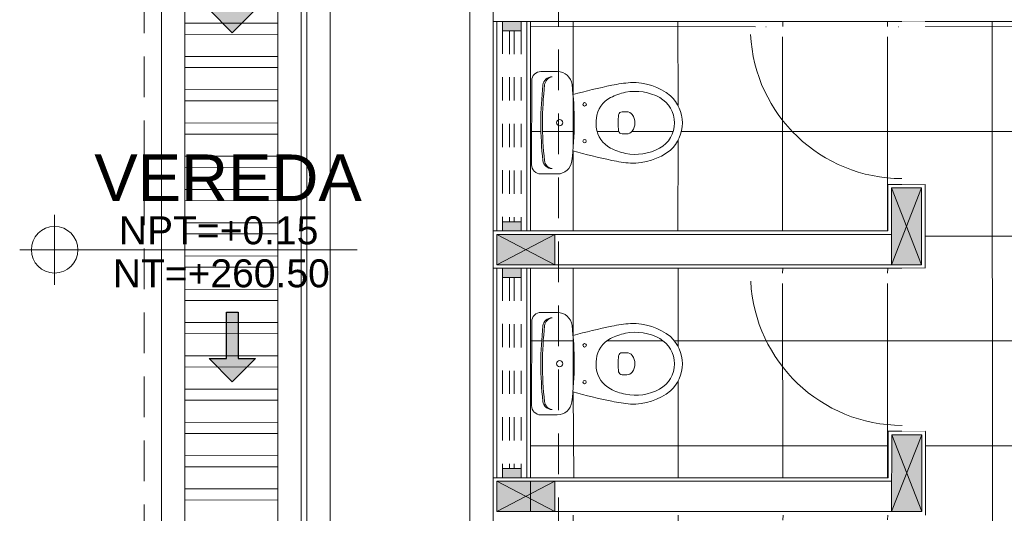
# Model space of a CAD drawing. Header units: millimetres. Extents: x -8931983 to 9630244, y 4 to 18563053.
# Tile 80 of 256: x 349101.73 to 349105.95, y 9281970.51 to 9281972.63. Entities that reach past the tile are written whole.
import ezdxf

# ---------------------------------------------------------------- set-up
doc = ezdxf.new("R2010")
doc.units = ezdxf.units.MM
doc.set_wipeout_variables(frame=1)
doc.linetypes.add('01 nivel$0$HIDDEN2', pattern=[0.1875, 0.125, -0.0625])
doc.linetypes.add('DASHED2', pattern=[0.375, 0.25, -0.125])
for name, color, linetype, lineweight in [('.', 7, 'Continuous', 0), ('0_ CUNETAS', 151, 'Continuous', 5), ('0_PROYECCIONES 1', 1, 'DASHED2', 0), ('0_VANOS', 30, 'Continuous', 9), ('COLUMNETAS TOP', 253, 'Continuous', 0), ('CUNETAS', 5, 'Continuous', 0), ('G-ANNO-DIMS', 7, 'Continuous', 5), ('INODOROS', 241, 'Continuous', 0), ('MURO', 133, 'Continuous', 15), ('TARRAJEO', 32, 'Continuous', 0), ('TEXTO AMBIENTES', 7, 'Continuous', 30), ('vereda', 254, 'Continuous', 5)]:
    doc.layers.add(name, color=color, linetype=linetype, lineweight=lineweight)
doc.layers.add('0_TEXTURA PISOS', color=252, linetype='Continuous', lineweight=0, true_color=0x8c8c8c)
doc.styles.add('Arial_1', font='arial.ttf', dxfattribs={"height": 0.15})

# ---------------------------------------------------------------- blocks, each defined once
blk = doc.blocks.new('verda pg edf 04')
at = {"layer": 'vereda', "elevation": -20.54863760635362}
for points in [[(-10.8149999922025, -14.31199999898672), (-10.8149999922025, -17.31199999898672), (-11.61499998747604, -17.31199999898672), (-11.61499998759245, -14.31199999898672)], [(-10.91499999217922, -14.41199999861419), (-10.91499999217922, -17.2119999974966), (-11.51499998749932, -17.2119999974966), (-11.51499998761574, -14.41199999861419)]]:
    blk.add_lwpolyline(points, close=True, dxfattribs=at)
blk = doc.blocks.new('Cotas de elevación - M_Cota de elevación - Destino rellenado-517392-Nivel 1')
at = {"layer": 'G-ANNO-DIMS'}
for p, q in [((0, -0.0015), (0, 0.0015)), ((-0.0015, 0), (0.013, 0))]:
    blk.add_line(p, q, dxfattribs=at)
blk.add_circle((0, 0), 0.001, dxfattribs=at)
blk = doc.blocks.new('VEREDA EDF 04 PGG')
at = {"lineweight": 5}
blk.add_blockref('verda pg edf 04', (-1.215000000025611, -0.8150000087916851, 20.54863760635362), dxfattribs=at)
at = {"layer": 'TEXTO AMBIENTES', "xscale": 99.99999999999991, "yscale": 99.99999999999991, "zscale": 99.99999999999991}
blk.add_blockref('Cotas de elevación - M_Cota de elevación - Destino rellenado-517392-Nivel 1', (-13.91377764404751, -16.36052851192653, 20.54863761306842), dxfattribs=at)
at = {"layer": 'TEXTO AMBIENTES', "insert": (-14.34380075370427, -15.95145844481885, 20.54863761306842), "char_height": 0.2, "width": 2.349898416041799, "attachment_point": 1, "style": 'Arial_1'}
blk.add_mtext('\\pxqc;VEREDA', dxfattribs=at)
at = {"layer": 'TEXTO AMBIENTES', "char_height": 0.12, "width": 0.9021418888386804, "attachment_point": 1, "line_spacing_factor": 0.9417779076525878, "style": 'Arial_1'}
for s, insert in [('NPT=+0.15', (-13.63805802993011, -16.21713224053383, 20.54863761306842)), ('NT=+260.50', (-13.66388000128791, -16.40175345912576, 20.54863761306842))]:
    blk.add_mtext(s, dxfattribs=dict(at, insert=insert))
blk = doc.blocks.new('*U3805')
at = {"layer": '.', "lineweight": 30}
h = blk.add_hatch(color=1, dxfattribs=at)
h.dxf.hatch_style = 1
h.paths.add_polyline_path([(-0.0249999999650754, -0.0500000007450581), (-0.0999999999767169, -0.0500000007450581), (0, -0.150000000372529), (0.1000000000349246, -0.0500000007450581), (0.0250000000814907, -0.0500000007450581), (0.0250000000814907, 0.1499999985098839), (-0.0249999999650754, 0.1499999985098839)])
at = {"layer": '0_ CUNETAS', "color": 1, "lineweight": 30}
blk.add_lwpolyline([(-0.099999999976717, -0.0500000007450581), (-0.0249999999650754, -0.0500000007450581), (-0.0249999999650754, 0.1499999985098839), (0.0250000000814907, 0.1499999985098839), (0.0250000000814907, -0.0500000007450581), (0.1000000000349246, -0.0500000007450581), (0, -0.150000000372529)], close=True, dxfattribs=at)
blk = doc.blocks.new('*U3868')
at = {"layer": '0_ CUNETAS', "color": 0, "linetype": 'ByBlock', "lineweight": -2, "transparency": 16777216}
for p in [(3e-15, 49.5), (2.9e-15, 48)]:
    blk.add_blockref('*U3805', p, dxfattribs=at)
blk = doc.blocks.new('red drenaje')
at = {"layer": '0_ CUNETAS', "lineweight": 0}
h = blk.add_hatch(dxfattribs=at)
h.set_pattern_fill('ANSI32', color=256, scale=0.015, angle=135)
h.set_pattern_definition([(180, (7.209970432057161, 110.9101056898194), (0, -0.142875), []), (180, (7.162345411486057, 110.9577307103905), (0, -0.142875), [])])
h.paths.add_polyline_path([(-48.20003028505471, 69.903105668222), (-48.60003028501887, 69.90310566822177), (-48.60003028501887, 10.19298912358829), (-48.20003028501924, 10.19298912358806)])
for p, q in [((-48.70003028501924, 70.00310566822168), (-48.70003028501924, 10.19298912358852)), ((-48.10003028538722, 70.00310566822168), (-48.10003028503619, 10.1929891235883)), ((-48.60003028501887, 69.78010566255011), (-48.60003028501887, 10.19298912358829)), ((-48.20003028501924, 69.78010566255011), (-48.20003028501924, 10.19298912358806))]:
    blk.add_line(p, q, dxfattribs=at)
blk.add_lwpolyline([(-48.20003028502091, 10.19298912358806), (-48.20003028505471, 69.903105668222), (-48.60003028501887, 69.90310566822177), (-48.60003028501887, 10.19298912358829)], close=True, dxfattribs=at)
blk.add_blockref('*U3868', (-48.39571811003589, 5.224853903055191), dxfattribs=at)
blk = doc.blocks.new('f-flat-2-flat-1-flat-1')
at = {"layer": 'INODOROS', "color": 251, "true_color": 0x636466}
for p, q in [((251277.2970707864, 9335242.485568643), (251277.2263038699, 9335242.485562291)), ((251277.3366451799, 9335242.085245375), (251277.3366127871, 9335242.446033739)), ((251276.928390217, 9335242.313049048), (251276.9482415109, 9335242.313050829)), ((251276.9283987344, 9335242.21815677), (251276.9482500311, 9335242.218158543)), ((251277.2971102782, 9335242.045703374), (251277.2263433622, 9335242.04569702))]:
    blk.add_line(p, q, dxfattribs=at)
for centre, radius in [((251277.1092757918, 9335242.34469605), 0.0074134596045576), ((251277.2160367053, 9335242.26562873), 0.0133442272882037), ((251277.2160367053, 9335242.26562873), 0.0133442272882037), ((251277.1092899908, 9335242.186542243), 0.0074134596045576)]:
    blk.add_circle(centre, radius, dxfattribs=at)
for centre, radius, start, end in [((251277.2263095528, 9335242.422300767), 0.0632615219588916, 90.00514393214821, 173.212090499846), ((251277.2970743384, 9335242.446030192), 0.0395384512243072, 0.0051440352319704, 90.00514393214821), ((251276.9013641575, 9335242.181788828), 0.2569999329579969, 87.70231253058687, 128.7182789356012), ((251276.8664330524, 9335241.847232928), 0.5930767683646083, 77.71447812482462, 85.62574051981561), ((251278.5415632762, 9335242.265747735), 1.387799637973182, 173.212090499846, 186.7981975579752), ((251277.2489001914, 9335242.423291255), 0.0395384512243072, 6.277029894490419, 90.00514393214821), ((251277.2418693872, 9335242.423920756), 0.0395384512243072, 6.219284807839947, 79.76230237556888), ((251276.8908399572, 9335242.18751109), 0.213507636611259, 78.38562659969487, 119.1212904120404), ((251276.8840739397, 9335242.154591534), 0.2471153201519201, 62.6024665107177, 78.38562707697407), ((251276.4970351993, 9335240.00578095), 2.4711532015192, 74.46115048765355, 78.43075782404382), ((251275.8143986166, 9335242.265502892), 1.475772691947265, 353.6745921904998, 6.329620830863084), ((251275.8143986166, 9335242.265502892), 1.48269192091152, 353.7332582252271, 6.277029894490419), ((251276.8473406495, 9335242.265595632), 0.1581538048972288, 132.4413731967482, 227.568914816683), ((251276.8473406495, 9335242.265595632), 0.1241242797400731, 119.1212904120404, 240.8889978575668), ((251276.9451976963, 9335242.272523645), 0.1142842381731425, 6.247057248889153, 62.6024665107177), ((251276.9283928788, 9335242.283395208), 0.0296538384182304, 90.00514393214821, 143.1352461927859), ((251276.9482428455, 9335242.298223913), 0.0148269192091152, 6.654306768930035, 90.00514393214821), ((251276.9521175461, 9335242.265605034), 0.0593076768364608, 143.1352461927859, 216.8750416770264), ((251276.6684291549, 9335242.265579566), 0.2965383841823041, 353.3559812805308, 6.654306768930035), ((251276.8819367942, 9335242.265598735), 0.1779230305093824, 353.7632297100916, 6.247057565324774), ((251276.9283960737, 9335242.247810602), 0.0296538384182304, 216.8750416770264, 270.0051439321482), ((251276.9482486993, 9335242.232985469), 0.0148269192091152, 270.0051439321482, 353.3559812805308), ((251276.9451989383, 9335242.258685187), 0.1142842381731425, 297.4078213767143, 353.7632308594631), ((251276.9013491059, 9335242.349412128), 0.2569999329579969, 231.2920091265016, 272.3079755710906), ((251276.8908259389, 9335242.34368798), 0.213507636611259, 240.8889978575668, 281.6246614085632), ((251276.8840540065, 9335242.376606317), 0.2471153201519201, 281.6246609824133, 297.4078213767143), ((251276.4966294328, 9335244.525347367), 2.4711532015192, 281.5795302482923, 285.5491375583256), ((251276.8663579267, 9335242.68396175), 0.5930767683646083, 274.3845475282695, 282.2958099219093), ((251277.2263376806, 9335242.108958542), 0.0632615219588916, 186.7981975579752, 270.0051439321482), ((251277.2489284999, 9335242.10797211), 0.0395384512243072, 270.0051439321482, 353.7332582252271), ((251277.2418978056, 9335242.107341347), 0.0395384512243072, 280.2479857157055, 353.7910031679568), ((251277.297106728, 9335242.085241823), 0.0395384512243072, 270.0051439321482, 0.0051440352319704)]:
    blk.add_arc(centre, radius, start, end, dxfattribs=at)
blk = doc.blocks.new('*U1074')
at = {"linetype": 'Continuous', "true_color": 0xbebebe}
for points in [[(3032.131410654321, 1351.188780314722), (3032.131410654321, 1351.268780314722), (3032.171410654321, 1351.268780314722), (3032.171410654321, 1351.188780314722)], [(3032.99141065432, 1351.188780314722), (3032.99141065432, 1351.268780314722), (3033.03141065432, 1351.268780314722), (3033.03141065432, 1351.188780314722)]]:
    blk.add_hatch(color=9, dxfattribs=at).paths.add_polyline_path(points)
at = {"layer": '0_VANOS', "linetype": 'Continuous'}
for p, q in [((3032.131410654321, 1351.268780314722), (3032.171410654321, 1351.268780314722)), ((3032.131410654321, 1351.268780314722), (3032.131410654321, 1351.188780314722)), ((3032.171410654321, 1351.268780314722), (3032.171410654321, 1351.188780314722)), ((3032.99141065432, 1351.188780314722), (3032.99141065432, 1351.268780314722)), ((3032.99141065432, 1351.268780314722), (3033.03141065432, 1351.268780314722)), ((3033.03141065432, 1351.268780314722), (3033.03141065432, 1351.188780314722)), ((3032.171410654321, 1351.188780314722), (3032.131410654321, 1351.188780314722)), ((3033.03141065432, 1351.188780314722), (3032.99141065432, 1351.188780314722))]:
    blk.add_line(p, q, dxfattribs=at)
at = {"layer": '0_VANOS', "linetype": '01 nivel$0$HIDDEN2', "ltscale": 0.5}
for p, q in [((3032.170780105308, 1351.268780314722), (3032.990780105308, 1351.268780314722)), ((3032.171410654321, 1351.238780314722), (3032.99141065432, 1351.238780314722)), ((3032.171410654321, 1351.218780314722), (3032.99141065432, 1351.218780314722)), ((3032.171410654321, 1351.188780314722), (3032.99141065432, 1351.188780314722))]:
    blk.add_line(p, q, dxfattribs=at)
at = {"layer": '0_VANOS', "linetype": '01 nivel$0$HIDDEN2'}
blk.add_line((3032.99141065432, 1351.268780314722), (3033.03141065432, 1351.268780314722), dxfattribs=at)
blk = doc.blocks.new('*U1570')
for points in [[(0, -0.04999999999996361), (0.040000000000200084, -0.04999999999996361), (0.040000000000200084, 0.010000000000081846), (0.025000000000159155, 0.010000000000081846), (0.025000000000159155, 0.050000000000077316), (0, 0.050000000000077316)], [(0.7000000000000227, -0.05000000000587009), (0.6599999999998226, -0.05000000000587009), (0.6599999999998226, 0.009999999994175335), (0.6749999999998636, 0.009999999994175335), (0.6749999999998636, 0.04999999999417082), (0.7000000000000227, 0.04999999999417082)]]:
    blk.add_wipeout(points)
blk.add_wipeout([(0.024999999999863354, 0.04999999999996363), (0.025000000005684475, 0.7000000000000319), (0.06500000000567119, 0.7000000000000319), (0.06499999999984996, 0.04999999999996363)])
blk.add_arc((0.0223577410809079, 0.0482018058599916), 0.6526447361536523, 0.1578639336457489, 87.08142791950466)
blk = doc.blocks.new('bloque pg edf 04')
at = {"layer": '0_TEXTURA PISOS'}
h = blk.add_hatch(dxfattribs=at)
h.set_pattern_fill('_USER', color=256, scale=0.45, angle=180, style=0, double=1, pattern_type=0)
h.set_pattern_definition([(180, (-348143.446811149, -9281887.748084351), (-1e-16, -0.45), []), (270, (-348143.446811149, -9281887.748084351), (0.45, -1e-16), [])])
h.paths.add_polyline_path([(-5.359999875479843, 20.55000007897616), (-10.54999999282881, 20.55000007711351), (-10.54999999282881, 19.65000007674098), (-9.135011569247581, 19.65000007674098), (-9.135011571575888, 19.85000059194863), (-8.975011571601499, 19.85000059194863), (-8.975011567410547, 19.49000007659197), (-10.54999999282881, 19.49000007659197), (-10.54999999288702, 18.59000007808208), (-9.13416198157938, 18.59000007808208), (-9.134161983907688, 18.79005464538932), (-8.9741619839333, 18.79005464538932), (-8.974161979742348, 18.43000007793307), (-10.54999999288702, 18.43000007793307), (-10.54999999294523, 17.53000002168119), (-9.133312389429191, 17.53000002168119), (-9.133312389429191, 17.73000064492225), (-8.973312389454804, 17.73000064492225), (-8.973312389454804, 17.53000002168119), (-8.073312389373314, 17.53000002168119), (-8.073312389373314, 17.95999982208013), (-7.973312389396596, 17.95999982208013), (-5.359999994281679, 17.95999982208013), (-5.359999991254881, 19.54999988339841)])
edge = h.paths.add_edge_path(flags=16)
edge.add_arc((-10.22961890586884, 20.19825598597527), 0.256999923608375, 267.6224949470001, 308.63844099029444, ccw=False)
edge.add_arc((-10.19422171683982, 20.53276290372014), 0.5930767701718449, 257.6346417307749, 265.5459178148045, ccw=False)
edge.add_arc((-9.822258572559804, 22.37369841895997), 2.471153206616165, 254.3813218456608, 258.3509271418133, ccw=False)
edge.add_arc((-11.86993341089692, 20.11658240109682), 1.387799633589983, 354.9239568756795, 364.926674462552)
edge.add_arc((-9.82814977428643, 17.85413582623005), 2.471153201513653, 101.4997131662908, 105.4693094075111, ccw=False)
edge.add_arc((-10.19531238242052, 19.69603478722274), 0.593076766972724, 94.3047141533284, 102.21602752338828, ccw=False)
edge.add_arc((-10.22983740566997, 20.0306328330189), 0.2569999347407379, 51.21217709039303, 92.2281366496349, ccw=False)
edge.add_arc((-10.17571222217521, 20.1143740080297), 0.1581538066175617, -47.63847264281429, 47.489080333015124, ccw=False)
edge = h.paths.add_edge_path(flags=0)
edge.add_arc((-10.21910270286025, 20.19251906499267), 0.2135076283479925, 258.30580304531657, 299.0414657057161, ccw=False)
edge.add_arc((-10.21229080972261, 20.22542916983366), 0.2471153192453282, 242.5226370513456, 258.3057998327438, ccw=False)
edge.add_arc((-10.27357882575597, 20.10758233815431), 0.1142842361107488, 186.1672274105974, 242.5226387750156, ccw=False)
edge.add_arc((-10.21030834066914, 20.1144191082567), 0.177923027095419, 173.6834025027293, 186.1672308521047, ccw=False)
edge.add_arc((-10.27356078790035, 20.12142078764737), 0.1142842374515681, 117.3279918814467, 173.6834011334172, ccw=False)
edge.add_arc((-10.21258021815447, 20.00341457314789), 0.2471153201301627, 101.54482205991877, 117.3279901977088, ccw=False)
edge.add_arc((-10.21930626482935, 20.03634232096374), 0.2135076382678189, 60.80917091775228, 101.54482442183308, ccw=False)
edge.add_arc((-10.1757122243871, 20.11437401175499), 0.1241242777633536, -60.95853710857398, 60.80916778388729, ccw=False)
h.paths.add_polyline_path([(-9.703788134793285, 20.48947934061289), (-9.703835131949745, 20.52820148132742), (-9.04583561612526, 20.52900009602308), (-9.045788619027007, 20.49027795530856)], flags=16)
h.paths.add_polyline_path([(-9.658258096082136, 20.52825679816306), (-9.658211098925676, 20.48953465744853), (-9.681023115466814, 20.50886806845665)], flags=0)
edge = h.paths.add_edge_path(flags=0)
edge.add_arc((-10.2567891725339, 20.0966873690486), 0.0296538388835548, 269.92534291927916, 323.05541580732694, ccw=False)
edge.add_line((-10.25682781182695, 20.06703355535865), (-10.27667910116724, 20.06705943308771))
edge.add_arc((-10.27665976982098, 20.08188633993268), 0.0148269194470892, 186.5744806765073, 269.9252977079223, ccw=False)
edge.add_arc((-9.996800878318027, 20.11414083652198), 0.2965383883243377, 173.2761604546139, 186.5744861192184, ccw=False)
edge.add_arc((-10.27657473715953, 20.14712472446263), 0.0148269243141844, 89.92533822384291, 173.2761333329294, ccw=False)
edge.add_line((-10.27655541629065, 20.16195163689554), (-10.25670413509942, 20.16192575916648))
edge.add_arc((-10.25674278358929, 20.13227195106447), 0.0296538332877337, 36.79521025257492, 89.92532513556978, ccw=False)
edge.add_arc((-10.28048902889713, 20.11451058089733), 0.0593076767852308, -36.94458527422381, 36.795214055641, ccw=False)
h.paths.add_polyline_path([(-9.702985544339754, 19.46811652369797), (-9.044986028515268, 19.46891513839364), (-9.044939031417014, 19.43019299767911), (-9.702938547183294, 19.42939438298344)], flags=16)
h.paths.add_polyline_path([(-9.680173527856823, 19.44878311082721), (-9.657408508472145, 19.46817184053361), (-9.657361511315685, 19.42944969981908)], flags=0)
edge = h.paths.add_edge_path(flags=0)
edge.add_arc((-10.43775731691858, 20.03563860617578), 0.0074134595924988, 0, 360)
edge = h.paths.add_edge_path(flags=0)
edge.add_arc((-10.43755116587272, 20.19379228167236), 0.0074134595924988, 0, 360)
edge = h.paths.add_edge_path(flags=16)
edge.add_arc((-10.17571222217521, 19.07971810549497), 0.1581538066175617, -47.63847264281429, 47.489080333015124, ccw=False)
edge.add_arc((-10.22961890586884, 19.16360008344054), 0.256999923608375, 267.6224949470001, 308.63844099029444, ccw=False)
edge.add_arc((-10.19422171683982, 19.49810700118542), 0.5930767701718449, 257.6346417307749, 265.5459178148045, ccw=False)
edge.add_arc((-9.822258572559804, 21.33904251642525), 2.471153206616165, 254.3813218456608, 258.3509271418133, ccw=False)
edge.add_arc((-11.86993341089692, 19.0819264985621), 1.387799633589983, 354.9239568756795, 364.926674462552)
edge.add_arc((-9.82814977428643, 16.81947992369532), 2.471153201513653, 101.4997131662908, 105.4693094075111, ccw=False)
edge.add_arc((-10.19531238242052, 18.66137888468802), 0.593076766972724, 94.3047141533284, 102.21602752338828, ccw=False)
edge.add_arc((-10.22983740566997, 18.99597693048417), 0.2569999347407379, 51.21217709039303, 92.2281366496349, ccw=False)
edge = h.paths.add_edge_path(flags=0)
edge.add_arc((-10.1757122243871, 19.07971810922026), 0.1241242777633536, -60.95853710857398, 60.80916778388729, ccw=False)
edge.add_arc((-10.21910270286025, 19.15786316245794), 0.2135076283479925, 258.30580304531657, 299.0414657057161, ccw=False)
edge.add_arc((-10.21229080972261, 19.19077326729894), 0.2471153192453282, 242.5226370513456, 258.3057998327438, ccw=False)
edge.add_arc((-10.27357882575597, 19.07292643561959), 0.1142842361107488, 186.1672274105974, 242.5226387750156, ccw=False)
edge.add_arc((-10.21030834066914, 19.07976320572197), 0.177923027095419, 173.6834025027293, 186.1672308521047, ccw=False)
edge.add_arc((-10.27356078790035, 19.08676488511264), 0.1142842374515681, 117.3279918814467, 173.6834011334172, ccw=False)
edge.add_arc((-10.21258021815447, 18.96875867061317), 0.2471153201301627, 101.54482205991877, 117.3279901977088, ccw=False)
edge.add_arc((-10.21930626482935, 19.00168641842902), 0.2135076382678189, 60.80917091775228, 101.54482442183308, ccw=False)
h.paths.add_polyline_path([(-9.091365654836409, 20.49022263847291), (-9.091412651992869, 20.52894477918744), (-9.068600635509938, 20.50961136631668)], flags=0)
h.paths.add_polyline_path([(-9.090563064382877, 19.468859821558), (-9.067751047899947, 19.44952640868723), (-9.090516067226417, 19.43013768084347)], flags=16)
edge = h.paths.add_edge_path(flags=0)
edge.add_arc((-10.28048902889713, 19.07985467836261), 0.0593076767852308, -36.94458527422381, 36.795214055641, ccw=False)
edge.add_arc((-10.2567891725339, 19.06203146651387), 0.0296538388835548, 269.92534291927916, 323.05541580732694, ccw=False)
edge.add_line((-10.25682781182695, 19.03237765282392), (-10.27667910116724, 19.03240353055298))
edge.add_arc((-10.27665976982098, 19.04723043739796), 0.0148269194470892, 186.5744806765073, 269.9252977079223, ccw=False)
edge.add_arc((-9.996800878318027, 19.07948493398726), 0.2965383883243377, 173.2761604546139, 186.5744861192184, ccw=False)
edge.add_arc((-10.27657473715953, 19.1124688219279), 0.0148269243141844, 89.92533822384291, 173.2761333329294, ccw=False)
edge.add_line((-10.27655541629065, 19.12729573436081), (-10.25670413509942, 19.12726985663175))
edge.add_arc((-10.25674278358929, 19.09761604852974), 0.0296538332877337, 36.79521025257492, 89.92532513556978, ccw=False)
edge = h.paths.add_edge_path(flags=0)
edge.add_arc((-10.43755116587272, 19.15913637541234), 0.0074134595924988, 0, 360)
edge = h.paths.add_edge_path(flags=0)
edge.add_arc((-10.43775731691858, 19.00098270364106), 0.0074134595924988, 0, 360)
h.paths.add_polyline_path([(-9.7021359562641, 18.40811652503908), (-9.044136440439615, 18.40891513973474), (-9.044089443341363, 18.37019299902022), (-9.702088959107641, 18.36939438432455)], flags=16)
h.paths.add_polyline_path([(-9.679323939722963, 18.38878311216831), (-9.656558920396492, 18.40817184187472), (-9.656511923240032, 18.36944970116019)], flags=0)
h.paths.add_polyline_path([(-9.089713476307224, 18.4088598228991), (-9.066901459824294, 18.38952641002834), (-9.089666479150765, 18.37013768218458)], flags=16)
edge = h.paths.add_edge_path(flags=16)
edge.add_arc((-10.17571222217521, 18.05655444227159), 0.1581538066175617, -47.63847264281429, 47.489080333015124, ccw=False)
edge.add_arc((-10.22961890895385, 18.14043642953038), 0.2569999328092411, 267.62249572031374, 308.63844023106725, ccw=False)
edge.add_arc((-10.19422171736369, 18.47494333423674), 0.5930767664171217, 257.6346417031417, 265.54591783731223, ccw=False)
edge.add_arc((-9.822258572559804, 20.31587885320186), 2.471153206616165, 254.3813218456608, 258.3509271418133, ccw=False)
edge.add_arc((-11.86993341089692, 18.05876283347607), 1.38779963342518, 354.9239569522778, 364.9266745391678)
edge.add_arc((-9.828149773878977, 15.79631625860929), 2.471153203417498, 101.49971316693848, 105.469309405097, ccw=False)
edge.add_arc((-10.19531238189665, 17.63821521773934), 0.5930767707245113, 94.30471417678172, 102.21602749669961, ccw=False)
edge.add_arc((-10.22983740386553, 17.97281327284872), 0.256999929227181, 51.21217662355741, 92.2281371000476, ccw=False)
edge = h.paths.add_edge_path(flags=0)
edge.add_arc((-10.17571222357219, 18.05655444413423), 0.1241242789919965, -60.958537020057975, 60.80916853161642, ccw=False)
edge.add_arc((-10.21910270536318, 18.13469951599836), 0.2135076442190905, 258.30580461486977, 299.04146410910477, ccw=False)
edge.add_arc((-10.21229080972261, 18.16760960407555), 0.2471153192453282, 242.5226370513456, 258.3057998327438, ccw=False)
edge.add_arc((-10.27357882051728, 18.0497627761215), 0.1142842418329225, 186.1672289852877, 242.5226373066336, ccw=False)
edge.add_arc((-10.21030834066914, 18.05659954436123), 0.1779230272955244, 173.6834030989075, 186.1672314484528, ccw=False)
edge.add_arc((-10.2735607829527, 18.06360121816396), 0.1142842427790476, 117.32799322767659, 173.6833995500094, ccw=False)
edge.add_arc((-10.21258021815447, 17.94559500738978), 0.2471153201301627, 101.54482205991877, 117.3279901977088, ccw=False)
edge.add_arc((-10.21930626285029, 17.97852276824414), 0.2135076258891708, 60.80916967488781, 101.54482564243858, ccw=False)
edge = h.paths.add_edge_path(flags=0)
edge.add_arc((-10.28048902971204, 18.05669101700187), 0.0593076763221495, -36.94458623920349, 36.795212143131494, ccw=False)
edge.add_arc((-10.2567891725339, 18.03886780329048), 0.0296538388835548, 269.92534291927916, 323.05541580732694, ccw=False)
edge.add_line((-10.25682781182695, 18.00921398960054), (-10.27667910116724, 18.0092398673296))
edge.add_arc((-10.27665977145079, 18.02406677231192), 0.0148269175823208, 186.574474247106, 269.92530399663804, ccw=False)
edge.add_arc((-9.996800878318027, 18.05632127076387), 0.2965383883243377, 173.2761604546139, 186.5744861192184, ccw=False)
edge.add_arc((-10.2765747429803, 18.0893051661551), 0.0148269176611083, 89.9253156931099, 173.2761592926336, ccw=False)
edge.add_line((-10.27655541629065, 18.10413207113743), (-10.25670413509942, 18.10410619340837))
edge.add_arc((-10.25674278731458, 18.07445237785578), 0.0296538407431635, 36.79521746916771, 89.92531795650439, ccw=False)
edge = h.paths.add_edge_path(flags=0)
edge.add_arc((-10.43755116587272, 18.1359727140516), 0.0074134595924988, 0, 360)
edge = h.paths.add_edge_path(flags=0)
edge.add_arc((-10.43775731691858, 17.97781903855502), 0.0074134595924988, 0, 360)
edge = h.paths.add_edge_path(flags=16)
edge.add_arc((-7.854016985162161, 18.67833336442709), 0.099999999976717, 0, 360)
h.paths.add_polyline_path([(-5.344999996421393, 19.53499988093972), (-5.349139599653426, 19.28499988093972), (-5.344999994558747, 19.28499988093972)])
h.paths.add_polyline_path([(-5.199999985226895, 20.55000007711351), (-5.359999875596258, 20.5499954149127), (-5.359999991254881, 19.55000009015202), (-5.360025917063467, 19.55000009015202), (-5.199999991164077, 19.54999988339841)])
h.paths.add_polyline_path([(-5.319999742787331, 20.51000007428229), (-5.239999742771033, 20.51000007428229), (-5.239999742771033, 19.59000008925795), (-5.319999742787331, 19.59000008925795)], flags=16)
h.paths.add_polyline_path([(-9.133312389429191, 17.53000002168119), (-10.54999997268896, 17.53000002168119), (-10.54999995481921, 17.41000002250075), (-9.133312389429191, 17.4100000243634)])
h.paths.add_polyline_path([(-8.073312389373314, 17.53000002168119), (-8.973312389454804, 17.53000002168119), (-8.973312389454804, 17.4100000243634), (-8.073312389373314, 17.40999982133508)])
h.paths.add_polyline_path([(-10.54999999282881, 20.54984419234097), (-10.66999999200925, 20.54984069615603), (-10.66999999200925, 19.65000007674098), (-10.54999999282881, 19.65000007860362)])
edge = h.paths.add_edge_path(flags=16)
edge.add_arc((-9.142771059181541, 20.11302758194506), 1.475772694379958, 173.5978013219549, 186.2558550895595)
edge.add_arc((-10.57046116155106, 19.95659871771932), 0.03953845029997, 186.3657348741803, 259.6824599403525)
edge.add_arc((-10.57749108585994, 19.95723801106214), 0.0395384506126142, 186.1972005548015, 269.9253027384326, ccw=False)
edge.add_arc((-9.142771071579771, 20.11302758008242), 1.482691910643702, 173.6534299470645, 186.197201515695, ccw=False)
edge.add_arc((-10.57708007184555, 20.27255689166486), 0.0395384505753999, 89.92536473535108, 173.6534311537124, ccw=False)
edge.add_arc((-10.57004842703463, 20.27317787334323), 0.0395384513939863, 100.1683223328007, 173.597835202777)
h.paths.add_polyline_path([(-10.54999999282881, 19.49000007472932), (-10.66999999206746, 19.49000007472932), (-10.66999999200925, 18.59000007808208), (-10.54999999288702, 18.59000007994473)])
edge = h.paths.add_edge_path(flags=16)
edge.add_arc((-10.57004842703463, 19.2385219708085), 0.0395384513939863, 100.1683223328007, 173.597835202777)
edge.add_arc((-9.142771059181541, 19.07837167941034), 1.475772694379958, 173.5978013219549, 186.2558550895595)
edge.add_arc((-10.57046116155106, 18.92194281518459), 0.03953845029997, 186.3657348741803, 259.6824599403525)
edge.add_arc((-10.57749108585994, 18.92258210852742), 0.0395384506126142, 186.1972005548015, 269.9253027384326, ccw=False)
edge.add_arc((-9.142771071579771, 19.07837167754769), 1.482691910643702, 173.6534299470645, 186.197201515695, ccw=False)
edge.add_arc((-10.57708007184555, 19.23790098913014), 0.0395384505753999, 89.92536473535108, 173.6534311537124, ccw=False)
h.paths.add_polyline_path([(-10.54999999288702, 18.43000007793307), (-10.66999999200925, 18.43000007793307), (-10.66999999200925, 17.68000002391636), (-10.54999999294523, 17.68000002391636)])
edge = h.paths.add_edge_path(flags=16)
edge.add_arc((-10.57004842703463, 18.21535830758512), 0.0395384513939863, 100.1683223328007, 173.597835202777)
edge.add_arc((-9.142771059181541, 18.05520801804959), 1.47577269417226, 173.5978013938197, 186.2558551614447)
edge.add_arc((-10.57046116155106, 17.89877915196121), 0.03953845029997, 186.3657348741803, 259.6824599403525)
edge.add_arc((-10.57749108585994, 17.89941844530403), 0.0395384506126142, 186.1972005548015, 269.9253027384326, ccw=False)
edge.add_arc((-9.142771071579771, 18.05520801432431), 1.482691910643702, 173.6534299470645, 186.197201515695, ccw=False)
edge.add_arc((-10.57708007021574, 18.21473732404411), 0.0395384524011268, 89.9253671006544, 173.653428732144, ccw=False)
h.paths.add_polyline_path([(-7.646888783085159, 18.45158318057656), (-6.654883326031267, 18.45158318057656), (-6.654883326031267, 18.69886830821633), (-7.646888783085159, 18.69886830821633)], flags=16)
h.paths.add_polyline_path([(-8.346591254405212, 18.87511698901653), (-5.980015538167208, 18.87511698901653), (-5.980015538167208, 19.28725887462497), (-8.346591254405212, 19.28725887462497)], flags=16)
h.paths.add_polyline_path([(-7.621066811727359, 18.63620439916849), (-6.703713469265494, 18.63620439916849), (-6.703713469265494, 18.88348952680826), (-7.621066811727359, 18.88348952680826)], flags=16)
at = {"layer": 'COLUMNETAS TOP', "true_color": 0xc0c0c0}
for points in [[(-8.990011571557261, 19.8349465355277), (-8.990082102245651, 19.5050322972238), (-9.120082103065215, 19.5050322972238), (-9.120011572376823, 19.8349465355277)], [(-10.81499999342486, 19.63500007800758), (-10.56499999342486, 19.63500007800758), (-10.56499999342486, 19.50500007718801), (-10.81499999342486, 19.50500007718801)], [(-8.9887251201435, 18.77495375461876), (-8.988795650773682, 18.44503951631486), (-9.118795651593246, 18.44503951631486), (-9.118725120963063, 18.77495375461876)], [(-10.81499999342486, 18.57500007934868), (-10.56499999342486, 18.57500007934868), (-10.56499999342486, 18.44500007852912), (-10.81499999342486, 18.44500007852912)]]:
    blk.add_hatch(color=9, dxfattribs=at).paths.add_polyline_path(points)
at = {"layer": '0_PROYECCIONES 1', "ltscale": 0.7}
for points, elevation in [([(-12.32985116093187, 36.63000003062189), (1.50014883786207, 36.63000003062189), (1.50014883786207, -1.499999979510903), (-12.32985116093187, -1.499999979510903)], 20.54863760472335), ([(-10.54999999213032, 34.50000003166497), (-10.82999999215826, 34.50000003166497), (-10.82999999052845, 0.7300000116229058), (-10.54999999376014, 0.7300000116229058)], -684.9177665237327)]:
    blk.add_lwpolyline(points, close=True, dxfattribs=dict(at, elevation=elevation))
at = {"layer": 'COLUMNETAS TOP'}
for p, q in [((-8.990011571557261, 19.8349465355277), (-9.120082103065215, 19.5050322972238)), ((-8.990082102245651, 19.5050322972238), (-9.120011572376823, 19.8349465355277)), ((-10.56499999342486, 19.63500007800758), (-10.81499999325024, 19.50500007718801)), ((-10.81499999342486, 19.63500007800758), (-10.56499999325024, 19.50500007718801)), ((-8.9887251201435, 18.77495375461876, -310.8235573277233), (-9.118795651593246, 18.44503951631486, -310.8235573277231)), ((-8.988795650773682, 18.44503951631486, -310.8235573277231), (-9.118725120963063, 18.77495375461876, -310.8235573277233)), ((-10.56499999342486, 18.57500007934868), (-10.81499999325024, 18.44500007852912)), ((-10.81499999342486, 18.57500007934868), (-10.56499999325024, 18.44500007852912))]:
    blk.add_line(p, q, dxfattribs=at)
for points in [[(-8.990011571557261, 19.8349465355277), (-8.990082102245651, 19.5050322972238), (-9.120082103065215, 19.5050322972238), (-9.120011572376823, 19.8349465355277)], [(-10.81499999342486, 19.63500007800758), (-10.56499999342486, 19.63500007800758), (-10.56499999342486, 19.50500007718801), (-10.81499999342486, 19.50500007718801)], [(-10.81499999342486, 18.57500007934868), (-10.56499999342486, 18.57500007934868), (-10.56499999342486, 18.44500007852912), (-10.81499999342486, 18.44500007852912)]]:
    blk.add_lwpolyline(points, close=True, dxfattribs=at)
at = {"layer": 'COLUMNETAS TOP', "elevation": -310.8235573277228}
blk.add_lwpolyline([(-8.9887251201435, 18.77495375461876), (-8.988795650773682, 18.44503951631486), (-9.118795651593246, 18.44503951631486), (-9.118725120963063, 18.77495375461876)], close=True, dxfattribs=at)
at = {"layer": 'MURO'}
for p, q in [((-10.81499999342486, 20.55000007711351), (-10.81499999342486, 19.65005413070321)), ((-10.6849999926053, 20.55000007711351), (-10.6849999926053, 19.65005413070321)), ((-9.120011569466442, 19.63500007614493), (-10.56499999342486, 19.63500007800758)), ((-10.56499999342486, 19.50500007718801), (-9.120082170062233, 19.50471896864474)), ((-10.81499999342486, 19.49000007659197), (-10.81499999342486, 18.59000007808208)), ((-10.6849999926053, 19.49000007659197), (-10.6849999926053, 18.59000007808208)), ((-9.118767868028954, 18.57500007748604), (-10.56499999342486, 18.57500007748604)), ((-10.56499999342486, 18.44500007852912), (-9.118795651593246, 18.44503951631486))]:
    blk.add_line(p, q, dxfattribs=at)
at = {"layer": 'TARRAJEO'}
for p, q in [((-10.82999999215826, 17.82000002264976), (-10.82999999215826, 22.91000002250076)), ((-10.82999999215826, 20.55000007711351), (-5.199999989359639, 20.55000007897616)), ((-10.66999999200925, 20.55000007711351), (-10.66999999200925, 19.65005413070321)), ((-9.135011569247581, 19.65000007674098), (-9.135011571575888, 19.85000059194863)), ((-8.975011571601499, 19.85000059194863), (-9.135011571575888, 19.85000059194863)), ((-8.975011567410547, 19.49000007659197), (-8.975011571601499, 19.85000059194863)), ((-9.135011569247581, 19.65000007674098), (-10.82999999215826, 19.65000007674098)), ((-10.82999999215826, 19.49000007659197), (-8.975011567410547, 19.49000007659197)), ((-10.66999999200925, 19.49000007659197), (-10.66999999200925, 18.59000007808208)), ((-9.13416198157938, 18.59000007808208), (-9.134161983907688, 18.79005464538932)), ((-8.9741619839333, 18.79005464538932), (-9.134161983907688, 18.79005464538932)), ((-8.974161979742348, 18.43000007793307), (-8.9741619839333, 18.79000059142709)), ((-9.13416198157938, 18.59000007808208), (-10.82999999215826, 18.59000007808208)), ((-10.66999999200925, 18.57500007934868), (-10.66999999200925, 18.44500007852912))]:
    blk.add_line(p, q, dxfattribs=at)
at = {"xscale": -1, "rotation": 90}
for p in [(1340.47878032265, 3052.681410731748), (1340.47878032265, 3051.621410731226)]:
    blk.add_blockref('*U1074', p, dxfattribs=at)
at = {"lineweight": 0, "xscale": -1, "rotation": 359.9304597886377}
for p in [(239936.2530451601, -9335520.25149122, 41.09727506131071), (239936.2530451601, -9335521.286147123, 41.09727506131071)]:
    blk.add_blockref('f-flat-2-flat-1-flat-1', p, dxfattribs=at)
at = {"layer": '0_VANOS', "xscale": -1, "rotation": 90}
for p in [(-9.025011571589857, 20.55000059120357), (-9.024161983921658, 19.49005464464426)]:
    blk.add_blockref('*U1570', p, dxfattribs=at)

msp = doc.modelspace()

# ---------------------------------------------------------------- linework, layer by layer
at = {"layer": 'TARRAJEO'}
msp.add_lwpolyline([(349103.7596656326, 9281987.204492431), (349114.5896656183, 9281987.204492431), (349114.5896656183, 9281952.07452054), (349103.7596656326, 9281952.07452054)], close=True, dxfattribs=at)

# ---------------------------------------------------------------- block references
at = {"lineweight": 5}
msp.add_blockref('VEREDA EDF 04 PGG', (349115.7896656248, 9281988.004492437), dxfattribs=at)

# ---------------------------------------------------------------- next in the draw order: block references
msp.add_blockref('bloque pg edf 04', (349114.589665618, 9281952.074492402), dxfattribs=at)

# ---------------------------------------------------------------- next in the draw order: block references
at = {"layer": 'CUNETAS', "color": 84, "lineweight": 30}
msp.add_blockref('red drenaje', (349151.0346959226, 9281918.001386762), dxfattribs=at)

doc.saveas('drawing.dxf')
